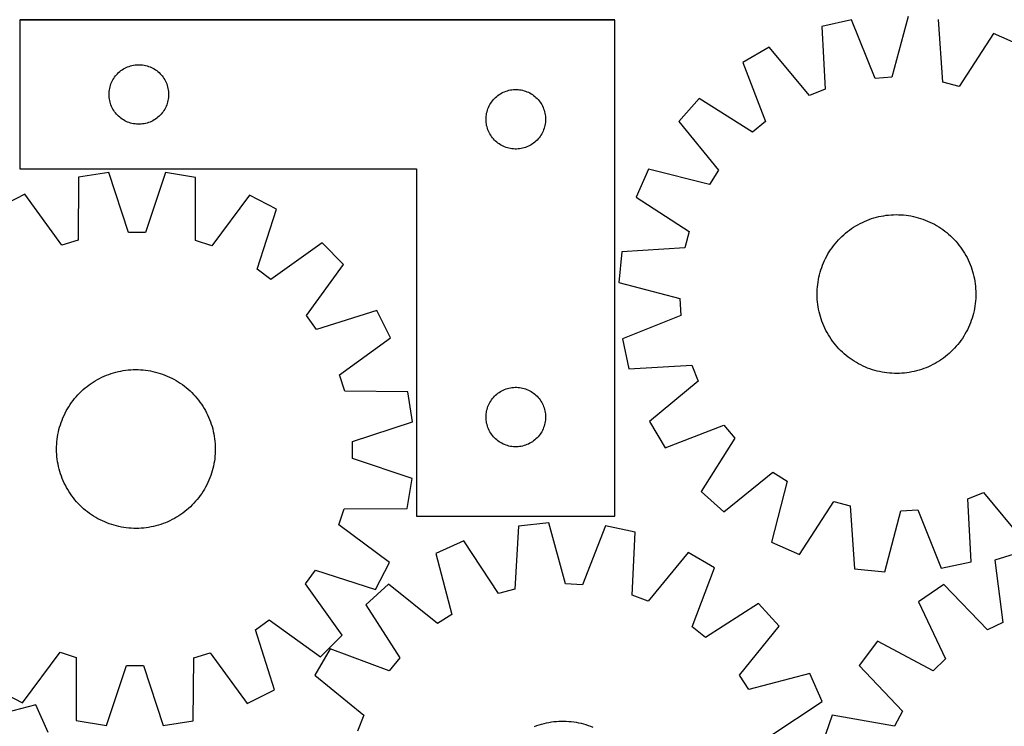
# Model space of a CAD drawing. Header units: millimetres. Extents: x 7 to 1493, y 7 to 2993.
# Tile 8 of 15: x 263 to 759, y 2306 to 2662. Entities that reach past the tile are written whole.
import ezdxf

# ---------------------------------------------------------------- set-up
doc = ezdxf.new("R2010")
doc.units = ezdxf.units.MM
doc.layers.add('COMMON', color=5, linetype='CONTINUOUS', true_color=0x0000ff)
doc.layers.add('CUT', color=7, linetype='CONTINUOUS', true_color=0x000000)

msp = doc.modelspace()

# ---------------------------------------------------------------- linework, layer by layer
at = {"layer": 'COMMON'}
msp.add_line((563.011339, 2662.361543), (263.011339, 2662.361543), dxfattribs=at)
at = {"layer": 'CUT'}
for p, q in [((563.011339, 2662.261542), (263.011339, 2662.261542)), ((263.011339, 2662.261542), (263.011339, 2587.261542)), ((563.011339, 2412.261542), (563.011339, 2662.261542)), ((682.304251, 2662.37967), (667.27933, 2659.065714)), ((694.077013, 2632.877521), (682.304251, 2662.37967)), ((710.791729, 2664.091219), (702.635923, 2633.391747)), ((728.185244, 2630.903828), (726.105347, 2662.600023)), ((667.27933, 2659.065714), (669.009356, 2627.348498)), ((753.727446, 2655.424687), (736.484155, 2628.748037)), ((767.830757, 2649.274308), (753.727446, 2655.424687)), ((640.715026, 2648.63482), (627.449546, 2640.840104)), ((661.028254, 2624.214592), (640.715026, 2648.63482)), ((627.449546, 2640.840104), (638.896057, 2611.209847)), ((312.269057, 2635.230705), (312.822239, 2635.769823)), ((312.822239, 2635.769823), (313.402442, 2636.279749)), ((313.402442, 2636.279749), (314.008125, 2636.759131)), ((314.008125, 2636.759131), (314.637684, 2637.206697)), ((314.637684, 2637.206697), (315.289447, 2637.621262)), ((315.289447, 2637.621262), (315.961688, 2638.001724)), ((315.961688, 2638.001724), (316.652623, 2638.347076)), ((316.652623, 2638.347076), (317.360421, 2638.656402)), ((317.360421, 2638.656402), (318.083204, 2638.928881)), ((318.083204, 2638.928881), (318.819055, 2639.16379)), ((318.819055, 2639.16379), (319.566023, 2639.360508)), ((319.566023, 2639.360508), (320.322128, 2639.518512)), ((320.322128, 2639.518512), (321.085364, 2639.637382)), ((321.085364, 2639.637382), (321.853707, 2639.716805)), ((321.853707, 2639.716805), (322.625121, 2639.756569)), ((322.625121, 2639.756569), (323.397558, 2639.756569)), ((323.397558, 2639.756569), (324.168971, 2639.716805)), ((324.168971, 2639.716805), (324.937315, 2639.637382)), ((324.937315, 2639.637382), (325.700551, 2639.518512)), ((325.700551, 2639.518512), (326.456655, 2639.360508)), ((326.456655, 2639.360508), (327.203624, 2639.16379)), ((327.203624, 2639.16379), (327.939475, 2638.928881)), ((327.939475, 2638.928881), (328.662258, 2638.656402)), ((328.662258, 2638.656402), (329.370055, 2638.347076)), ((329.370055, 2638.347076), (330.06099, 2638.001724)), ((330.06099, 2638.001724), (330.733231, 2637.621262)), ((330.733231, 2637.621262), (331.384995, 2637.206697)), ((331.384995, 2637.206697), (332.014554, 2636.759131)), ((332.014554, 2636.759131), (332.620237, 2636.279749)), ((332.620237, 2636.279749), (333.200439, 2635.769823)), ((333.200439, 2635.769823), (333.753622, 2635.230705)), ((308.975587, 2630.052824), (309.266586, 2630.768351)), ((309.266586, 2630.768351), (309.594033, 2631.467949)), ((309.594033, 2631.467949), (309.957061, 2632.149763)), ((309.957061, 2632.149763), (310.354706, 2632.811985)), ((310.354706, 2632.811985), (310.785914, 2633.452859)), ((310.785914, 2633.452859), (311.249542, 2634.070685)), ((311.249542, 2634.070685), (311.74436, 2634.663824)), ((311.74436, 2634.663824), (312.269057, 2635.230705)), ((333.753622, 2635.230705), (334.278318, 2634.663824)), ((334.278318, 2634.663824), (334.773136, 2634.070685)), ((334.773136, 2634.070685), (335.236764, 2633.452859)), ((335.236764, 2633.452859), (335.667973, 2632.811985)), ((335.667973, 2632.811985), (336.065618, 2632.149763)), ((336.065618, 2632.149763), (336.428646, 2631.467949)), ((336.428646, 2631.467949), (336.756093, 2630.768351)), ((336.756093, 2630.768351), (337.047092, 2630.052824)), ((702.635923, 2633.391747), (694.077013, 2632.877521)), ((736.484155, 2628.748037), (728.185244, 2630.903828)), ((308.011339, 2624.761542), (308.031228, 2625.533724)), ((308.031228, 2625.533724), (308.090841, 2626.303857)), ((308.090841, 2626.303857), (308.190021, 2627.069901)), ((308.190021, 2627.069901), (308.328504, 2627.829823)), ((308.328504, 2627.829823), (308.505923, 2628.581609)), ((308.505923, 2628.581609), (308.721809, 2629.323265)), ((308.721809, 2629.323265), (308.975587, 2630.052824)), ((337.047092, 2630.052824), (337.30087, 2629.323265)), ((337.30087, 2629.323265), (337.516755, 2628.581609)), ((337.516755, 2628.581609), (337.694175, 2627.829823)), ((337.694175, 2627.829823), (337.832658, 2627.069901)), ((337.832658, 2627.069901), (337.931837, 2626.303857)), ((337.931837, 2626.303857), (337.991451, 2625.533724)), ((337.991451, 2625.533724), (338.011339, 2624.761542)), ((505.289447, 2625.121262), (505.961688, 2625.501724)), ((505.961688, 2625.501724), (506.652623, 2625.847076)), ((506.652623, 2625.847076), (507.360421, 2626.156402)), ((507.360421, 2626.156402), (508.083204, 2626.428881)), ((508.083204, 2626.428881), (508.819055, 2626.66379)), ((508.819055, 2626.66379), (509.566023, 2626.860508)), ((509.566023, 2626.860508), (510.322128, 2627.018512)), ((510.322128, 2627.018512), (511.085364, 2627.137382)), ((511.085364, 2627.137382), (511.853707, 2627.216805)), ((511.853707, 2627.216805), (512.625121, 2627.256569)), ((512.625121, 2627.256569), (513.397558, 2627.256569)), ((513.397558, 2627.256569), (514.168971, 2627.216805)), ((514.168971, 2627.216805), (514.937315, 2627.137382)), ((514.937315, 2627.137382), (515.700551, 2627.018512)), ((515.700551, 2627.018512), (516.456655, 2626.860508)), ((516.456655, 2626.860508), (517.203624, 2626.66379)), ((517.203624, 2626.66379), (517.939475, 2626.428881)), ((517.939475, 2626.428881), (518.662258, 2626.156402)), ((518.662258, 2626.156402), (519.370055, 2625.847076)), ((519.370055, 2625.847076), (520.06099, 2625.501724)), ((520.06099, 2625.501724), (520.733231, 2625.121262)), ((669.009356, 2627.348498), (661.028254, 2624.214592)), ((308.031228, 2623.989361), (308.011339, 2624.761542)), ((308.090841, 2623.219227), (308.031228, 2623.989361)), ((308.190021, 2622.453184), (308.090841, 2623.219227)), ((308.328504, 2621.693261), (308.190021, 2622.453184)), ((308.505923, 2620.941475), (308.328504, 2621.693261)), ((308.721809, 2620.19982), (308.505923, 2620.941475)), ((337.516755, 2620.941475), (337.30087, 2620.19982)), ((337.694175, 2621.693261), (337.516755, 2620.941475)), ((337.832658, 2622.453184), (337.694175, 2621.693261)), ((337.931837, 2623.219227), (337.832658, 2622.453184)), ((337.991451, 2623.989361), (337.931837, 2623.219227)), ((338.011339, 2624.761542), (337.991451, 2623.989361)), ((500.354706, 2620.311985), (500.785914, 2620.952859)), ((500.785914, 2620.952859), (501.249542, 2621.570685)), ((501.249542, 2621.570685), (501.74436, 2622.163824)), ((501.74436, 2622.163824), (502.269057, 2622.730705)), ((502.269057, 2622.730705), (502.822239, 2623.269823)), ((502.822239, 2623.269823), (503.402442, 2623.779749)), ((503.402442, 2623.779749), (504.008125, 2624.259131)), ((504.008125, 2624.259131), (504.637684, 2624.706697)), ((504.637684, 2624.706697), (505.289447, 2625.121262)), ((520.733231, 2625.121262), (521.384995, 2624.706697)), ((521.384995, 2624.706697), (522.014554, 2624.259131)), ((522.014554, 2624.259131), (522.620237, 2623.779749)), ((522.620237, 2623.779749), (523.200439, 2623.269823)), ((523.200439, 2623.269823), (523.753622, 2622.730705)), ((523.753622, 2622.730705), (524.278318, 2622.163824)), ((524.278318, 2622.163824), (524.773136, 2621.570685)), ((524.773136, 2621.570685), (525.236764, 2620.952859)), ((525.236764, 2620.952859), (525.667973, 2620.311985)), ((605.408715, 2622.710912), (595.201194, 2611.198438)), ((632.274008, 2605.763028), (605.408715, 2622.710912)), ((308.975587, 2619.470261), (308.721809, 2620.19982)), ((309.266586, 2618.754734), (308.975587, 2619.470261)), ((309.594033, 2618.055135), (309.266586, 2618.754734)), ((309.957061, 2617.373321), (309.594033, 2618.055135)), ((310.354706, 2616.711099), (309.957061, 2617.373321)), ((310.785914, 2616.070226), (310.354706, 2616.711099)), ((311.249542, 2615.4524), (310.785914, 2616.070226)), ((311.74436, 2614.85926), (311.249542, 2615.4524)), ((334.773136, 2615.4524), (334.278318, 2614.85926)), ((335.236764, 2616.070226), (334.773136, 2615.4524)), ((335.667973, 2616.711099), (335.236764, 2616.070226)), ((336.065618, 2617.373321), (335.667973, 2616.711099)), ((336.428646, 2618.055135), (336.065618, 2617.373321)), ((336.756093, 2618.754734), (336.428646, 2618.055135)), ((337.047092, 2619.470261), (336.756093, 2618.754734)), ((337.30087, 2620.19982), (337.047092, 2619.470261)), ((498.328504, 2615.329823), (498.505923, 2616.081609)), ((498.505923, 2616.081609), (498.721809, 2616.823265)), ((498.721809, 2616.823265), (498.975587, 2617.552824)), ((498.975587, 2617.552824), (499.266586, 2618.268351)), ((499.266586, 2618.268351), (499.594033, 2618.967949)), ((499.594033, 2618.967949), (499.957061, 2619.649763)), ((499.957061, 2619.649763), (500.354706, 2620.311985)), ((525.667973, 2620.311985), (526.065618, 2619.649763)), ((526.065618, 2619.649763), (526.428646, 2618.967949)), ((526.428646, 2618.967949), (526.756093, 2618.268351)), ((526.756093, 2618.268351), (527.047092, 2617.552824)), ((527.047092, 2617.552824), (527.30087, 2616.823265)), ((527.30087, 2616.823265), (527.516755, 2616.081609)), ((527.516755, 2616.081609), (527.694175, 2615.329823)), ((312.269057, 2614.29238), (311.74436, 2614.85926)), ((312.822239, 2613.753262), (312.269057, 2614.29238)), ((313.402442, 2613.243336), (312.822239, 2613.753262)), ((314.008125, 2612.763954), (313.402442, 2613.243336)), ((314.637684, 2612.316387), (314.008125, 2612.763954)), ((315.289447, 2611.901823), (314.637684, 2612.316387)), ((315.961688, 2611.52136), (315.289447, 2611.901823)), ((316.652623, 2611.176008), (315.961688, 2611.52136)), ((317.360421, 2610.866683), (316.652623, 2611.176008)), ((318.083204, 2610.594204), (317.360421, 2610.866683)), ((318.819055, 2610.359294), (318.083204, 2610.594204)), ((327.939475, 2610.594204), (327.203624, 2610.359294)), ((328.662258, 2610.866683), (327.939475, 2610.594204)), ((329.370055, 2611.176008), (328.662258, 2610.866683)), ((330.06099, 2611.52136), (329.370055, 2611.176008)), ((330.733231, 2611.901823), (330.06099, 2611.52136)), ((331.384995, 2612.316387), (330.733231, 2611.901823)), ((332.014554, 2612.763954), (331.384995, 2612.316387)), ((332.620237, 2613.243336), (332.014554, 2612.763954)), ((333.200439, 2613.753262), (332.620237, 2613.243336)), ((333.753622, 2614.29238), (333.200439, 2613.753262)), ((334.278318, 2614.85926), (333.753622, 2614.29238)), ((498.011339, 2612.261542), (498.031228, 2613.033724)), ((498.031228, 2611.489361), (498.011339, 2612.261542)), ((498.031228, 2613.033724), (498.090841, 2613.803857)), ((498.090841, 2610.719227), (498.031228, 2611.489361)), ((498.090841, 2613.803857), (498.190021, 2614.569901)), ((498.190021, 2609.953184), (498.090841, 2610.719227)), ((498.190021, 2614.569901), (498.328504, 2615.329823)), ((527.694175, 2615.329823), (527.832658, 2614.569901)), ((527.832658, 2614.569901), (527.931837, 2613.803857)), ((527.931837, 2610.719227), (527.832658, 2609.953184)), ((527.931837, 2613.803857), (527.991451, 2613.033724)), ((527.991451, 2611.489361), (527.931837, 2610.719227)), ((527.991451, 2613.033724), (528.011339, 2612.261542)), ((528.011339, 2612.261542), (527.991451, 2611.489361)), ((595.201194, 2611.198438), (615.243726, 2586.555556)), ((638.896057, 2611.209847), (632.274008, 2605.763028)), ((319.566023, 2610.162577), (318.819055, 2610.359294)), ((320.322128, 2610.004573), (319.566023, 2610.162577)), ((321.085364, 2609.885702), (320.322128, 2610.004573)), ((321.853707, 2609.806279), (321.085364, 2609.885702)), ((322.625121, 2609.766515), (321.853707, 2609.806279)), ((323.397558, 2609.766515), (322.625121, 2609.766515)), ((324.168971, 2609.806279), (323.397558, 2609.766515)), ((324.937315, 2609.885702), (324.168971, 2609.806279)), ((325.700551, 2610.004573), (324.937315, 2609.885702)), ((326.456655, 2610.162577), (325.700551, 2610.004573)), ((327.203624, 2610.359294), (326.456655, 2610.162577)), ((498.328504, 2609.193261), (498.190021, 2609.953184)), ((498.505923, 2608.441475), (498.328504, 2609.193261)), ((498.721809, 2607.69982), (498.505923, 2608.441475)), ((498.975587, 2606.970261), (498.721809, 2607.69982)), ((499.266586, 2606.254734), (498.975587, 2606.970261)), ((499.594033, 2605.555135), (499.266586, 2606.254734)), ((499.957061, 2604.873321), (499.594033, 2605.555135)), ((526.428646, 2605.555135), (526.065618, 2604.873321)), ((526.756093, 2606.254734), (526.428646, 2605.555135)), ((527.047092, 2606.970261), (526.756093, 2606.254734)), ((527.30087, 2607.69982), (527.047092, 2606.970261)), ((527.516755, 2608.441475), (527.30087, 2607.69982)), ((527.694175, 2609.193261), (527.516755, 2608.441475)), ((527.832658, 2609.953184), (527.694175, 2609.193261)), ((500.354706, 2604.211099), (499.957061, 2604.873321)), ((500.785914, 2603.570226), (500.354706, 2604.211099)), ((501.249542, 2602.9524), (500.785914, 2603.570226)), ((501.74436, 2602.35926), (501.249542, 2602.9524)), ((502.269057, 2601.79238), (501.74436, 2602.35926)), ((502.822239, 2601.253262), (502.269057, 2601.79238)), ((503.402442, 2600.743336), (502.822239, 2601.253262)), ((504.008125, 2600.263954), (503.402442, 2600.743336)), ((522.620237, 2600.743336), (522.014554, 2600.263954)), ((523.200439, 2601.253262), (522.620237, 2600.743336)), ((523.753622, 2601.79238), (523.200439, 2601.253262)), ((524.278318, 2602.35926), (523.753622, 2601.79238)), ((524.773136, 2602.9524), (524.278318, 2602.35926)), ((525.236764, 2603.570226), (524.773136, 2602.9524)), ((525.667973, 2604.211099), (525.236764, 2603.570226)), ((526.065618, 2604.873321), (525.667973, 2604.211099)), ((504.637684, 2599.816387), (504.008125, 2600.263954)), ((505.289447, 2599.401823), (504.637684, 2599.816387)), ((505.961688, 2599.02136), (505.289447, 2599.401823)), ((506.652623, 2598.676008), (505.961688, 2599.02136)), ((507.360421, 2598.366683), (506.652623, 2598.676008)), ((508.083204, 2598.094204), (507.360421, 2598.366683)), ((508.819055, 2597.859294), (508.083204, 2598.094204)), ((509.566023, 2597.662577), (508.819055, 2597.859294)), ((510.322128, 2597.504573), (509.566023, 2597.662577)), ((511.085364, 2597.385702), (510.322128, 2597.504573)), ((511.853707, 2597.306279), (511.085364, 2597.385702)), ((512.625121, 2597.266515), (511.853707, 2597.306279)), ((513.397558, 2597.266515), (512.625121, 2597.266515)), ((514.168971, 2597.306279), (513.397558, 2597.266515)), ((514.937315, 2597.385702), (514.168971, 2597.306279)), ((515.700551, 2597.504573), (514.937315, 2597.385702)), ((516.456655, 2597.662577), (515.700551, 2597.504573)), ((517.203624, 2597.859294), (516.456655, 2597.662577)), ((517.939475, 2598.094204), (517.203624, 2597.859294)), ((518.662258, 2598.366683), (517.939475, 2598.094204)), ((519.370055, 2598.676008), (518.662258, 2598.366683)), ((520.06099, 2599.02136), (519.370055, 2598.676008)), ((520.733231, 2599.401823), (520.06099, 2599.02136)), ((521.384995, 2599.816387), (520.733231, 2599.401823)), ((522.014554, 2600.263954), (521.384995, 2599.816387)), ((263.011339, 2587.261542), (463.011339, 2587.261542)), ((463.011339, 2587.261542), (463.011339, 2412.261542)), ((579.841345, 2587.145561), (573.690966, 2573.04225)), ((610.628942, 2579.328998), (579.841345, 2587.145561)), ((615.243726, 2586.555556), (610.628942, 2579.328998)), ((292.675581, 2583.154463), (292.363473, 2551.391633)), ((307.882433, 2585.495872), (292.675581, 2583.154463)), ((317.734665, 2555.298052), (307.882433, 2585.495872)), ((336.421016, 2585.372908), (326.308929, 2555.261108)), ((351.607127, 2582.900544), (336.421016, 2585.372908)), ((351.645517, 2551.136205), (351.607127, 2582.900544)), ((265.495778, 2574.452501), (251.756738, 2567.526513)), ((284.197446, 2548.777175), (265.495778, 2574.452501)), ((378.710934, 2573.964691), (359.78871, 2548.451475)), ((392.389782, 2566.920568), (378.710934, 2573.964691)), ((573.690966, 2573.04225), (600.367616, 2555.79896)), ((382.610571, 2536.699022), (392.389782, 2566.920568)), ((687.687392, 2560.322174), (688.830032, 2560.845032)), ((688.830032, 2560.845032), (689.988532, 2561.331741)), ((689.988532, 2561.331741), (691.161748, 2561.78182)), ((691.161748, 2561.78182), (692.348522, 2562.194825)), ((692.348522, 2562.194825), (693.547684, 2562.570349)), ((693.547684, 2562.570349), (694.758049, 2562.908022)), ((694.758049, 2562.908022), (695.978424, 2563.207509)), ((695.978424, 2563.207509), (697.207603, 2563.468515)), ((697.207603, 2563.468515), (698.444375, 2563.690784)), ((698.444375, 2563.690784), (699.687518, 2563.874094)), ((699.687518, 2563.874094), (700.935805, 2564.018266)), ((700.935805, 2564.018266), (702.188005, 2564.123158)), ((702.188005, 2564.123158), (703.442882, 2564.188665)), ((703.442882, 2564.188665), (704.699197, 2564.214723)), ((704.699197, 2564.214723), (705.955711, 2564.201306)), ((705.955711, 2564.201306), (707.211183, 2564.148428)), ((707.211183, 2564.148428), (708.464375, 2564.056141)), ((708.464375, 2564.056141), (709.714049, 2563.924535)), ((709.714049, 2563.924535), (710.958974, 2563.753741)), ((710.958974, 2563.753741), (712.197919, 2563.543928)), ((712.197919, 2563.543928), (713.429662, 2563.295302)), ((713.429662, 2563.295302), (714.652988, 2563.008108)), ((714.652988, 2563.008108), (715.86669, 2562.682631)), ((715.86669, 2562.682631), (717.069569, 2562.319191)), ((717.069569, 2562.319191), (718.260439, 2561.918147)), ((718.260439, 2561.918147), (719.438123, 2561.479894)), ((719.438123, 2561.479894), (720.601461, 2561.004866)), ((720.601461, 2561.004866), (721.749304, 2560.493531)), ((680.225452, 2555.697695), (681.226515, 2556.45722)), ((681.226515, 2556.45722), (682.250942, 2557.184926)), ((682.250942, 2557.184926), (683.297722, 2557.880095)), ((683.297722, 2557.880095), (684.36582, 2558.542041)), ((684.36582, 2558.542041), (685.454184, 2559.17011)), ((685.454184, 2559.17011), (686.561739, 2559.763683)), ((686.561739, 2559.763683), (687.687392, 2560.322174)), ((721.749304, 2560.493531), (722.88052, 2559.946394)), ((722.88052, 2559.946394), (723.99399, 2559.363995)), ((723.99399, 2559.363995), (725.088618, 2558.746907)), ((725.088618, 2558.746907), (726.163323, 2558.095742)), ((726.163323, 2558.095742), (727.217044, 2557.41114)), ((727.217044, 2557.41114), (728.24874, 2556.693778)), ((728.24874, 2556.693778), (729.257395, 2555.944363)), ((729.257395, 2555.944363), (730.242013, 2555.163636)), ((292.363473, 2551.391633), (284.197446, 2548.777175)), ((326.308929, 2555.261108), (317.734665, 2555.298052)), ((359.78871, 2548.451475), (351.645517, 2551.136205)), ((600.367616, 2555.79896), (598.211825, 2547.500048)), ((674.763287, 2550.516426), (675.604299, 2551.450078)), ((675.604299, 2551.450078), (676.474222, 2552.356853)), ((676.474222, 2552.356853), (677.372198, 2553.235855)), ((677.372198, 2553.235855), (678.297341, 2554.086218)), ((678.297341, 2554.086218), (679.248739, 2554.907101)), ((679.248739, 2554.907101), (680.225452, 2555.697695)), ((730.242013, 2555.163636), (731.201621, 2554.352366)), ((731.201621, 2554.352366), (732.135274, 2553.511355)), ((732.135274, 2553.511355), (733.042048, 2552.641432)), ((733.042048, 2552.641432), (733.921051, 2551.743455)), ((733.921051, 2551.743455), (734.771413, 2550.818312)), ((415.405704, 2550.04653), (389.525582, 2531.629308)), ((426.238307, 2539.120174), (415.405704, 2550.04653)), ((598.211825, 2547.500048), (566.51563, 2545.420151)), ((671.019912, 2545.478127), (671.704513, 2546.531848)), ((671.704513, 2546.531848), (672.421876, 2547.563545)), ((672.421876, 2547.563545), (673.17129, 2548.5722)), ((673.17129, 2548.5722), (673.952017, 2549.556817)), ((673.952017, 2549.556817), (674.763287, 2550.516426)), ((734.771413, 2550.818312), (735.592297, 2549.866914)), ((735.592297, 2549.866914), (736.382891, 2548.890202)), ((736.382891, 2548.890202), (737.142416, 2547.889138)), ((737.142416, 2547.889138), (737.870122, 2546.864711)), ((737.870122, 2546.864711), (738.565291, 2545.817932)), ((566.51563, 2545.420151), (565.024435, 2530.106533)), ((668.110787, 2539.916266), (668.622122, 2541.064109)), ((668.622122, 2541.064109), (669.169259, 2542.195324)), ((669.169259, 2542.195324), (669.751659, 2543.308795)), ((669.751659, 2543.308795), (670.368746, 2544.403423)), ((670.368746, 2544.403423), (671.019912, 2545.478127)), ((738.565291, 2545.817932), (739.227237, 2544.749833)), ((739.227237, 2544.749833), (739.855306, 2543.661469)), ((739.855306, 2543.661469), (740.448879, 2542.553914)), ((740.448879, 2542.553914), (741.00737, 2541.428261)), ((741.00737, 2541.428261), (741.530228, 2540.285621)), ((389.525582, 2531.629308), (382.610571, 2536.699022)), ((407.598754, 2513.399718), (426.238307, 2539.120174)), ((666.433022, 2535.181494), (666.796462, 2536.384373)), ((666.796462, 2536.384373), (667.197507, 2537.575243)), ((667.197507, 2537.575243), (667.635759, 2538.752928)), ((667.635759, 2538.752928), (668.110787, 2539.916266)), ((741.530228, 2540.285621), (742.016936, 2539.127121)), ((742.016936, 2539.127121), (742.467016, 2537.953905)), ((742.467016, 2537.953905), (742.880021, 2536.767131)), ((742.880021, 2536.767131), (743.255545, 2535.56797)), ((665.361912, 2530.273778), (665.571725, 2531.512723)), ((665.571725, 2531.512723), (665.820352, 2532.744467)), ((665.820352, 2532.744467), (666.107545, 2533.967793)), ((666.107545, 2533.967793), (666.433022, 2535.181494)), ((743.255545, 2535.56797), (743.593217, 2534.357604)), ((743.593217, 2534.357604), (743.892705, 2533.13723)), ((743.892705, 2533.13723), (744.153711, 2531.90805)), ((744.153711, 2531.90805), (744.375979, 2530.671278)), ((565.024435, 2530.106533), (595.723907, 2521.950728)), ((664.914347, 2525.270515), (664.967225, 2526.525987)), ((664.967225, 2526.525987), (665.059513, 2527.779179)), ((665.059513, 2527.779179), (665.191118, 2529.028854)), ((665.191118, 2529.028854), (665.361912, 2530.273778)), ((744.375979, 2530.671278), (744.55929, 2529.428136)), ((744.55929, 2529.428136), (744.703462, 2528.179848)), ((744.703462, 2528.179848), (744.808353, 2526.927648)), ((744.808353, 2526.927648), (744.87386, 2525.672772)), ((595.723907, 2521.950728), (596.238132, 2513.391817)), ((664.900931, 2524.014001), (664.914347, 2525.270515)), ((664.926989, 2522.757686), (664.900931, 2524.014001)), ((664.992496, 2521.502809), (664.926989, 2522.757686)), ((665.097387, 2520.250609), (664.992496, 2521.502809)), ((744.833624, 2521.90447), (744.741336, 2520.651279)), ((744.886502, 2523.159943), (744.833624, 2521.90447)), ((744.87386, 2525.672772), (744.899918, 2524.416457)), ((744.899918, 2524.416457), (744.886502, 2523.159943)), ((665.241559, 2519.002322), (665.097387, 2520.250609)), ((665.42487, 2517.759179), (665.241559, 2519.002322)), ((665.647138, 2516.522408), (665.42487, 2517.759179)), ((665.908144, 2515.293228), (665.647138, 2516.522408)), ((744.229124, 2516.917734), (743.980497, 2515.685991)), ((744.438937, 2518.15668), (744.229124, 2516.917734)), ((744.609731, 2519.401604), (744.438937, 2518.15668)), ((744.741336, 2520.651279), (744.609731, 2519.401604)), ((412.608692, 2506.441278), (407.598754, 2513.399718)), ((442.913385, 2515.959699), (412.608692, 2506.441278)), ((449.839373, 2502.220658), (442.913385, 2515.959699)), ((596.238132, 2513.391817), (566.735983, 2501.619055)), ((666.207632, 2514.072853), (665.908144, 2515.293228)), ((666.545304, 2512.862488), (666.207632, 2514.072853)), ((666.920828, 2511.663326), (666.545304, 2512.862488)), ((667.333833, 2510.476552), (666.920828, 2511.663326)), ((743.004387, 2512.046084), (742.603342, 2510.855215)), ((743.367827, 2513.248963), (743.004387, 2512.046084)), ((743.693304, 2514.462665), (743.367827, 2513.248963)), ((743.980497, 2515.685991), (743.693304, 2514.462665)), ((667.783913, 2509.303336), (667.333833, 2510.476552)), ((668.270621, 2508.144837), (667.783913, 2509.303336)), ((668.793479, 2507.002196), (668.270621, 2508.144837)), ((669.35197, 2505.876543), (668.793479, 2507.002196)), ((741.178727, 2507.366349), (740.63159, 2506.235134)), ((741.690062, 2508.514192), (741.178727, 2507.366349)), ((742.16509, 2509.67753), (741.690062, 2508.514192)), ((742.603342, 2510.855215), (742.16509, 2509.67753)), ((424.164047, 2483.51899), (449.839373, 2502.220658)), ((566.735983, 2501.619055), (570.04994, 2486.594134)), ((669.945543, 2504.768988), (669.35197, 2505.876543)), ((670.573612, 2503.680625), (669.945543, 2504.768988)), ((671.235558, 2502.612526), (670.573612, 2503.680625)), ((671.930727, 2501.565747), (671.235558, 2502.612526)), ((672.658433, 2500.54132), (671.930727, 2501.565747)), ((738.096336, 2501.89861), (737.378973, 2500.866913)), ((738.780937, 2502.95233), (738.096336, 2501.89861)), ((739.432103, 2504.027035), (738.780937, 2502.95233)), ((740.04919, 2505.121663), (739.432103, 2504.027035)), ((740.63159, 2506.235134), (740.04919, 2505.121663)), ((673.417958, 2499.540256), (672.658433, 2500.54132)), ((674.208552, 2498.563543), (673.417958, 2499.540256)), ((675.029436, 2497.612146), (674.208552, 2498.563543)), ((675.879798, 2496.687002), (675.029436, 2497.612146)), ((676.758801, 2495.789026), (675.879798, 2496.687002)), ((734.19655, 2496.98038), (733.326627, 2496.073605)), ((735.037562, 2497.914032), (734.19655, 2496.98038)), ((735.848832, 2498.87364), (735.037562, 2497.914032)), ((736.629559, 2499.858258), (735.848832, 2498.87364)), ((737.378973, 2500.866913), (736.629559, 2499.858258)), ((677.665575, 2494.919103), (676.758801, 2495.789026)), ((678.599228, 2494.078091), (677.665575, 2494.919103)), ((679.558836, 2493.266822), (678.599228, 2494.078091)), ((680.543454, 2492.486094), (679.558836, 2493.266822)), ((681.552109, 2491.73668), (680.543454, 2492.486094)), ((682.583805, 2491.019318), (681.552109, 2491.73668)), ((728.574334, 2491.973237), (727.549907, 2491.245531)), ((729.575398, 2492.732762), (728.574334, 2491.973237)), ((730.55211, 2493.523356), (729.575398, 2492.732762)), ((731.503508, 2494.34424), (730.55211, 2493.523356)), ((732.428651, 2495.194603), (731.503508, 2494.34424)), ((733.326627, 2496.073605), (732.428651, 2495.194603)), ((570.04994, 2486.594134), (601.767155, 2488.324161)), ((601.767155, 2488.324161), (604.901061, 2480.343058)), ((683.637526, 2490.334716), (682.583805, 2491.019318)), ((684.712231, 2489.68355), (683.637526, 2490.334716)), ((685.806859, 2489.066463), (684.712231, 2489.68355)), ((686.92033, 2488.484063), (685.806859, 2489.066463)), ((688.051545, 2487.936926), (686.92033, 2488.484063)), ((689.199388, 2487.425591), (688.051545, 2487.936926)), ((690.362726, 2486.950563), (689.199388, 2487.425591)), ((691.54041, 2486.512311), (690.362726, 2486.950563)), ((692.73128, 2486.111267), (691.54041, 2486.512311)), ((718.639101, 2486.648638), (717.452327, 2486.235632)), ((719.812317, 2487.098717), (718.639101, 2486.648638)), ((720.970817, 2487.585425), (719.812317, 2487.098717)), ((722.113457, 2488.108283), (720.970817, 2487.585425)), ((723.23911, 2488.666774), (722.113457, 2488.108283)), ((724.346665, 2489.260347), (723.23911, 2488.666774)), ((725.435029, 2489.888417), (724.346665, 2489.260347)), ((726.503127, 2490.550362), (725.435029, 2489.888417)), ((727.549907, 2491.245531), (726.503127, 2490.550362)), ((302.157357, 2481.148511), (303.265793, 2481.740438)), ((303.265793, 2481.740438), (304.392274, 2482.297257)), ((304.392274, 2482.297257), (305.53569, 2482.818416)), ((305.53569, 2482.818416), (306.694911, 2483.303404)), ((306.694911, 2483.303404), (307.868794, 2483.75174)), ((307.868794, 2483.75174), (309.056181, 2484.162982)), ((309.056181, 2484.162982), (310.255899, 2484.536724)), ((310.255899, 2484.536724), (311.466764, 2484.872598)), ((311.466764, 2484.872598), (312.687582, 2485.170272)), ((312.687582, 2485.170272), (313.917148, 2485.429453)), ((313.917148, 2485.429453), (315.154249, 2485.649884)), ((315.154249, 2485.649884), (316.397662, 2485.831347)), ((316.397662, 2485.831347), (317.646162, 2485.973665)), ((317.646162, 2485.973665), (318.898517, 2486.076696)), ((318.898517, 2486.076696), (320.153489, 2486.140339)), ((320.153489, 2486.140339), (321.409842, 2486.164531)), ((321.409842, 2486.164531), (322.666334, 2486.149248)), ((322.666334, 2486.149248), (323.921727, 2486.094505)), ((323.921727, 2486.094505), (325.17478, 2486.000357)), ((325.17478, 2486.000357), (326.424258, 2485.866895)), ((326.424258, 2485.866895), (327.668927, 2485.694252)), ((327.668927, 2485.694252), (328.907559, 2485.482599)), ((328.907559, 2485.482599), (330.138932, 2485.232143)), ((330.138932, 2485.232143), (331.36183, 2484.943133)), ((331.36183, 2484.943133), (332.575047, 2484.615853)), ((332.575047, 2484.615853), (333.777385, 2484.250626)), ((333.777385, 2484.250626), (334.967657, 2483.847814)), ((334.967657, 2483.847814), (336.14469, 2483.407813)), ((336.14469, 2483.407813), (337.307321, 2482.931057)), ((337.307321, 2482.931057), (338.454403, 2482.418018)), ((338.454403, 2482.418018), (339.584804, 2481.869201)), ((339.584804, 2481.869201), (340.697409, 2481.285148)), ((426.778504, 2475.352964), (424.164047, 2483.51899)), ((693.934159, 2485.747827), (692.73128, 2486.111267)), ((695.147861, 2485.422349), (693.934159, 2485.747827)), ((696.371187, 2485.135156), (695.147861, 2485.422349)), ((697.60293, 2484.88653), (696.371187, 2485.135156)), ((698.841875, 2484.676716), (697.60293, 2484.88653)), ((700.0868, 2484.505922), (698.841875, 2484.676716)), ((701.336474, 2484.374317), (700.0868, 2484.505922)), ((702.589666, 2484.28203), (701.336474, 2484.374317)), ((703.845138, 2484.229152), (702.589666, 2484.28203)), ((705.101652, 2484.215735), (703.845138, 2484.229152)), ((706.357967, 2484.241793), (705.101652, 2484.215735)), ((707.612844, 2484.3073), (706.357967, 2484.241793)), ((708.865044, 2484.412191), (707.612844, 2484.3073)), ((710.113331, 2484.556363), (708.865044, 2484.412191)), ((711.356474, 2484.739674), (710.113331, 2484.556363)), ((712.593246, 2484.961942), (711.356474, 2484.739674)), ((713.822425, 2485.222949), (712.593246, 2484.961942)), ((715.0428, 2485.522436), (713.822425, 2485.222949)), ((716.253165, 2485.860108), (715.0428, 2485.522436)), ((717.452327, 2486.235632), (716.253165, 2485.860108)), ((294.992971, 2476.075255), (295.945587, 2476.894724)), ((295.945587, 2476.894724), (296.923472, 2477.683867)), ((296.923472, 2477.683867), (297.925663, 2478.441904)), ((297.925663, 2478.441904), (298.95117, 2479.168087)), ((298.95117, 2479.168087), (299.998981, 2479.861701)), ((299.998981, 2479.861701), (301.068062, 2480.522059)), ((301.068062, 2480.522059), (302.157357, 2481.148511)), ((340.697409, 2481.285148), (341.791119, 2480.666435)), ((341.791119, 2480.666435), (342.864855, 2480.013674)), ((342.864855, 2480.013674), (343.917558, 2479.327508)), ((343.917558, 2479.327508), (344.948188, 2478.608614)), ((344.948188, 2478.608614), (345.955729, 2477.857702)), ((345.955729, 2477.857702), (346.939185, 2477.075513)), ((346.939185, 2477.075513), (347.897588, 2476.262819)), ((508.083204, 2476.428881), (508.819055, 2476.66379)), ((508.819055, 2476.66379), (509.566023, 2476.860508)), ((509.566023, 2476.860508), (510.322128, 2477.018512)), ((510.322128, 2477.018512), (511.085364, 2477.137382)), ((511.085364, 2477.137382), (511.853707, 2477.216805)), ((511.853707, 2477.216805), (512.625121, 2477.256569)), ((512.625121, 2477.256569), (513.397558, 2477.256569)), ((513.397558, 2477.256569), (514.168971, 2477.216805)), ((514.168971, 2477.216805), (514.937315, 2477.137382)), ((514.937315, 2477.137382), (515.700551, 2477.018512)), ((515.700551, 2477.018512), (516.456655, 2476.860508)), ((516.456655, 2476.860508), (517.203624, 2476.66379)), ((517.203624, 2476.66379), (517.939475, 2476.428881)), ((604.901061, 2480.343058), (580.480834, 2460.02983)), ((289.858735, 2470.568857), (290.640924, 2471.552314)), ((290.640924, 2471.552314), (291.453618, 2472.510716)), ((291.453618, 2472.510716), (292.296015, 2473.443118)), ((292.296015, 2473.443118), (293.167284, 2474.3486)), ((293.167284, 2474.3486), (294.066565, 2475.226267)), ((294.066565, 2475.226267), (294.992971, 2476.075255)), ((347.897588, 2476.262819), (348.82999, 2475.420421)), ((348.82999, 2475.420421), (349.735471, 2474.549152)), ((349.735471, 2474.549152), (350.613139, 2473.649871)), ((350.613139, 2473.649871), (351.462126, 2472.723466)), ((351.462126, 2472.723466), (352.281596, 2471.77085)), ((352.281596, 2471.77085), (353.070738, 2470.792964)), ((458.541334, 2475.040855), (426.778504, 2475.352964)), ((460.882743, 2459.834003), (458.541334, 2475.040855)), ((500.785914, 2470.952859), (501.249542, 2471.570685)), ((501.249542, 2471.570685), (501.74436, 2472.163824)), ((501.74436, 2472.163824), (502.269057, 2472.730705)), ((502.269057, 2472.730705), (502.822239, 2473.269823)), ((502.822239, 2473.269823), (503.402442, 2473.779749)), ((503.402442, 2473.779749), (504.008125, 2474.259131)), ((504.008125, 2474.259131), (504.637684, 2474.706697)), ((504.637684, 2474.706697), (505.289447, 2475.121262)), ((505.289447, 2475.121262), (505.961688, 2475.501724)), ((505.961688, 2475.501724), (506.652623, 2475.847076)), ((506.652623, 2475.847076), (507.360421, 2476.156402)), ((507.360421, 2476.156402), (508.083204, 2476.428881)), ((517.939475, 2476.428881), (518.662258, 2476.156402)), ((518.662258, 2476.156402), (519.370055, 2475.847076)), ((519.370055, 2475.847076), (520.06099, 2475.501724)), ((520.06099, 2475.501724), (520.733231, 2475.121262)), ((520.733231, 2475.121262), (521.384995, 2474.706697)), ((521.384995, 2474.706697), (522.014554, 2474.259131)), ((522.014554, 2474.259131), (522.620237, 2473.779749)), ((522.620237, 2473.779749), (523.200439, 2473.269823)), ((523.200439, 2473.269823), (523.753622, 2472.730705)), ((523.753622, 2472.730705), (524.278318, 2472.163824)), ((524.278318, 2472.163824), (524.773136, 2471.570685)), ((524.773136, 2471.570685), (525.236764, 2470.952859)), ((287.050001, 2466.404248), (287.702763, 2467.477984)), ((287.702763, 2467.477984), (288.388929, 2468.530686)), ((288.388929, 2468.530686), (289.107823, 2469.561316)), ((289.107823, 2469.561316), (289.858735, 2470.568857)), ((353.070738, 2470.792964), (353.828775, 2469.790773)), ((353.828775, 2469.790773), (354.554959, 2468.765266)), ((354.554959, 2468.765266), (355.248572, 2467.717456)), ((355.248572, 2467.717456), (355.90893, 2466.648375)), ((355.90893, 2466.648375), (356.535382, 2465.559079)), ((498.505923, 2466.081609), (498.721809, 2466.823265)), ((498.721809, 2466.823265), (498.975587, 2467.552824)), ((498.975587, 2467.552824), (499.266586, 2468.268351)), ((499.266586, 2468.268351), (499.594033, 2468.967949)), ((499.594033, 2468.967949), (499.957061, 2469.649763)), ((499.957061, 2469.649763), (500.354706, 2470.311985)), ((500.354706, 2470.311985), (500.785914, 2470.952859)), ((525.236764, 2470.952859), (525.667973, 2470.311985)), ((525.667973, 2470.311985), (526.065618, 2469.649763)), ((526.065618, 2469.649763), (526.428646, 2468.967949)), ((526.428646, 2468.967949), (526.756093, 2468.268351)), ((526.756093, 2468.268351), (527.047092, 2467.552824)), ((527.047092, 2467.552824), (527.30087, 2466.823265)), ((527.30087, 2466.823265), (527.516755, 2466.081609)), ((284.308624, 2460.757819), (284.785379, 2461.92045)), ((284.785379, 2461.92045), (285.298419, 2463.067532)), ((285.298419, 2463.067532), (285.847236, 2464.197933)), ((285.847236, 2464.197933), (286.431289, 2465.310538)), ((286.431289, 2465.310538), (287.050001, 2466.404248)), ((356.535382, 2465.559079), (357.12731, 2464.450644)), ((357.12731, 2464.450644), (357.684128, 2463.324163)), ((357.684128, 2463.324163), (358.205288, 2462.180747)), ((358.205288, 2462.180747), (358.690275, 2461.021526)), ((498.011339, 2462.261542), (498.031228, 2463.033724)), ((498.031228, 2461.489361), (498.011339, 2462.261542)), ((498.031228, 2463.033724), (498.090841, 2463.803857)), ((498.090841, 2463.803857), (498.190021, 2464.569901)), ((498.190021, 2464.569901), (498.328504, 2465.329823)), ((498.328504, 2465.329823), (498.505923, 2466.081609)), ((527.516755, 2466.081609), (527.694175, 2465.329823)), ((527.694175, 2465.329823), (527.832658, 2464.569901)), ((527.832658, 2464.569901), (527.931837, 2463.803857)), ((527.931837, 2463.803857), (527.991451, 2463.033724)), ((527.991451, 2463.033724), (528.011339, 2462.261542)), ((528.011339, 2462.261542), (527.991451, 2461.489361)), ((282.773304, 2455.974959), (283.100584, 2457.188175)), ((283.100584, 2457.188175), (283.46581, 2458.390513)), ((283.46581, 2458.390513), (283.868623, 2459.580786)), ((283.868623, 2459.580786), (284.308624, 2460.757819)), ((358.690275, 2461.021526), (359.138611, 2459.847642)), ((359.138611, 2459.847642), (359.549853, 2458.660256)), ((359.549853, 2458.660256), (359.923596, 2457.460538)), ((359.923596, 2457.460538), (360.25947, 2456.249672)), ((430.684924, 2449.981772), (460.882743, 2459.834003)), ((498.090841, 2460.719227), (498.031228, 2461.489361)), ((498.190021, 2459.953184), (498.090841, 2460.719227)), ((498.328504, 2459.193261), (498.190021, 2459.953184)), ((498.505923, 2458.441475), (498.328504, 2459.193261)), ((498.721809, 2457.69982), (498.505923, 2458.441475)), ((498.975587, 2456.970261), (498.721809, 2457.69982)), ((499.266586, 2456.254734), (498.975587, 2456.970261)), ((527.047092, 2456.970261), (526.756093, 2456.254734)), ((527.30087, 2457.69982), (527.047092, 2456.970261)), ((527.516755, 2458.441475), (527.30087, 2457.69982)), ((527.694175, 2459.193261), (527.516755, 2458.441475)), ((527.832658, 2459.953184), (527.694175, 2459.193261)), ((527.931837, 2460.719227), (527.832658, 2459.953184)), ((527.991451, 2461.489361), (527.931837, 2460.719227)), ((580.480834, 2460.02983), (588.27555, 2446.76435)), ((588.27555, 2446.76435), (617.905807, 2458.210862)), ((617.905807, 2458.210862), (623.352625, 2451.588812)), ((281.849542, 2451.037387), (282.022184, 2452.282056)), ((282.022184, 2452.282056), (282.233838, 2453.520688)), ((282.233838, 2453.520688), (282.484293, 2454.752061)), ((282.484293, 2454.752061), (282.773304, 2455.974959)), ((360.25947, 2456.249672), (360.557144, 2455.028854)), ((360.557144, 2455.028854), (360.816324, 2453.799288)), ((360.816324, 2453.799288), (361.036755, 2452.562188)), ((361.036755, 2452.562188), (361.218219, 2451.318774)), ((499.594033, 2455.555135), (499.266586, 2456.254734)), ((499.957061, 2454.873321), (499.594033, 2455.555135)), ((500.354706, 2454.211099), (499.957061, 2454.873321)), ((500.785914, 2453.570226), (500.354706, 2454.211099)), ((501.249542, 2452.9524), (500.785914, 2453.570226)), ((501.74436, 2452.35926), (501.249542, 2452.9524)), ((502.269057, 2451.79238), (501.74436, 2452.35926)), ((502.822239, 2451.253262), (502.269057, 2451.79238)), ((523.753622, 2451.79238), (523.200439, 2451.253262)), ((524.278318, 2452.35926), (523.753622, 2451.79238)), ((524.773136, 2452.9524), (524.278318, 2452.35926)), ((525.236764, 2453.570226), (524.773136, 2452.9524)), ((525.667973, 2454.211099), (525.236764, 2453.570226)), ((526.065618, 2454.873321), (525.667973, 2454.211099)), ((526.428646, 2455.555135), (526.065618, 2454.873321)), ((526.756093, 2456.254734), (526.428646, 2455.555135)), ((281.551905, 2446.02297), (281.567188, 2447.279463)), ((281.567188, 2447.279463), (281.621931, 2448.534855)), ((281.621931, 2448.534855), (281.71608, 2449.787909)), ((281.71608, 2449.787909), (281.849542, 2451.037387)), ((361.218219, 2451.318774), (361.360537, 2450.070274)), ((361.360537, 2450.070274), (361.463568, 2448.81792)), ((361.463568, 2448.81792), (361.527211, 2447.562947)), ((361.527211, 2447.562947), (361.551403, 2446.306595)), ((430.64798, 2441.407508), (430.684924, 2449.981772)), ((503.402442, 2450.743336), (502.822239, 2451.253262)), ((504.008125, 2450.263954), (503.402442, 2450.743336)), ((504.637684, 2449.816387), (504.008125, 2450.263954)), ((505.289447, 2449.401823), (504.637684, 2449.816387)), ((505.961688, 2449.02136), (505.289447, 2449.401823)), ((506.652623, 2448.676008), (505.961688, 2449.02136)), ((507.360421, 2448.366683), (506.652623, 2448.676008)), ((508.083204, 2448.094204), (507.360421, 2448.366683)), ((508.819055, 2447.859294), (508.083204, 2448.094204)), ((509.566023, 2447.662577), (508.819055, 2447.859294)), ((510.322128, 2447.504573), (509.566023, 2447.662577)), ((511.085364, 2447.385702), (510.322128, 2447.504573)), ((511.853707, 2447.306279), (511.085364, 2447.385702)), ((512.625121, 2447.266515), (511.853707, 2447.306279)), ((513.397558, 2447.266515), (512.625121, 2447.266515)), ((514.168971, 2447.306279), (513.397558, 2447.266515)), ((514.937315, 2447.385702), (514.168971, 2447.306279)), ((515.700551, 2447.504573), (514.937315, 2447.385702)), ((516.456655, 2447.662577), (515.700551, 2447.504573)), ((517.203624, 2447.859294), (516.456655, 2447.662577)), ((517.939475, 2448.094204), (517.203624, 2447.859294)), ((518.662258, 2448.366683), (517.939475, 2448.094204)), ((519.370055, 2448.676008), (518.662258, 2448.366683)), ((520.06099, 2449.02136), (519.370055, 2448.676008)), ((520.733231, 2449.401823), (520.06099, 2449.02136)), ((521.384995, 2449.816387), (520.733231, 2449.401823)), ((522.014554, 2450.263954), (521.384995, 2449.816387)), ((522.620237, 2450.743336), (522.014554, 2450.263954)), ((523.200439, 2451.253262), (522.620237, 2450.743336)), ((623.352625, 2451.588812), (606.404741, 2424.723519)), ((281.576097, 2444.766618), (281.551905, 2446.02297)), ((281.63974, 2443.511645), (281.576097, 2444.766618)), ((281.742771, 2442.259291), (281.63974, 2443.511645)), ((281.885089, 2441.010791), (281.742771, 2442.259291)), ((361.387228, 2442.541656), (361.253766, 2441.292179)), ((361.481377, 2443.79471), (361.387228, 2442.541656)), ((361.53612, 2445.050102), (361.481377, 2443.79471)), ((361.551403, 2446.306595), (361.53612, 2445.050102)), ((282.066553, 2439.767377), (281.885089, 2441.010791)), ((282.286984, 2438.530277), (282.066553, 2439.767377)), ((282.546164, 2437.300711), (282.286984, 2438.530277)), ((282.843838, 2436.079893), (282.546164, 2437.300711)), ((360.619014, 2437.577504), (360.330004, 2436.354606)), ((360.86947, 2438.808877), (360.619014, 2437.577504)), ((361.081124, 2440.047509), (360.86947, 2438.808877)), ((361.253766, 2441.292179), (361.081124, 2440.047509)), ((460.759779, 2431.29542), (430.64798, 2441.407508)), ((283.179712, 2434.869027), (282.843838, 2436.079893)), ((283.553455, 2433.669309), (283.179712, 2434.869027)), ((283.964697, 2432.481923), (283.553455, 2433.669309)), ((284.413033, 2431.308039), (283.964697, 2432.481923)), ((359.234685, 2432.748779), (358.794684, 2431.571746)), ((359.637498, 2433.939052), (359.234685, 2432.748779)), ((360.002724, 2435.14139), (359.637498, 2433.939052)), ((360.330004, 2436.354606), (360.002724, 2435.14139)), ((617.917215, 2414.515998), (642.560097, 2434.55853)), ((642.560097, 2434.55853), (649.786655, 2429.943746)), ((284.89802, 2430.148818), (284.413033, 2431.308039)), ((285.41918, 2429.005403), (284.89802, 2430.148818)), ((285.975998, 2427.878921), (285.41918, 2429.005403)), ((286.567926, 2426.770486), (285.975998, 2427.878921)), ((356.672019, 2427.019028), (356.053307, 2425.925317)), ((357.256072, 2428.131632), (356.672019, 2427.019028)), ((357.804889, 2429.262033), (357.256072, 2428.131632)), ((358.317929, 2430.409115), (357.804889, 2429.262033)), ((358.794684, 2431.571746), (358.317929, 2430.409115)), ((458.287416, 2416.109309), (460.759779, 2431.29542)), ((649.786655, 2429.943746), (641.970092, 2399.15615)), ((287.194377, 2425.68119), (286.567926, 2426.770486)), ((287.854736, 2424.61211), (287.194377, 2425.68119)), ((288.548349, 2423.564299), (287.854736, 2424.61211)), ((289.274533, 2422.538792), (288.548349, 2423.564299)), ((290.03257, 2421.536601), (289.274533, 2422.538792)), ((353.995485, 2422.768249), (353.244573, 2421.760708)), ((354.714379, 2423.798879), (353.995485, 2422.768249)), ((355.400545, 2424.851581), (354.714379, 2423.798879)), ((356.053307, 2425.925317), (355.400545, 2424.851581)), ((606.404741, 2424.723519), (617.917215, 2414.515998)), ((740.791493, 2421.081959), (748.772595, 2424.215866)), ((748.772595, 2424.215866), (769.085823, 2399.795638)), ((290.821712, 2420.558715), (290.03257, 2421.536601)), ((291.641182, 2419.606099), (290.821712, 2420.558715)), ((292.490169, 2418.679694), (291.641182, 2419.606099)), ((293.367837, 2417.780413), (292.490169, 2418.679694)), ((294.273318, 2416.909144), (293.367837, 2417.780413)), ((349.036743, 2417.103298), (348.110337, 2416.25431)), ((349.936024, 2417.980965), (349.036743, 2417.103298)), ((350.807293, 2418.886447), (349.936024, 2417.980965)), ((351.64969, 2419.818849), (350.807293, 2418.886447)), ((352.462384, 2420.777251), (351.64969, 2419.818849)), ((353.244573, 2421.760708), (352.462384, 2420.777251)), ((656.073403, 2393.00577), (673.316694, 2419.682421)), ((673.316694, 2419.682421), (681.615605, 2417.52663)), ((681.615605, 2417.52663), (683.695502, 2385.830435)), ((742.521519, 2389.364744), (740.791493, 2421.081959)), ((295.20572, 2416.066746), (294.273318, 2416.909144)), ((296.164123, 2415.254052), (295.20572, 2416.066746)), ((297.147579, 2414.471863), (296.164123, 2415.254052)), ((298.15512, 2413.720951), (297.147579, 2414.471863)), ((299.18575, 2413.002057), (298.15512, 2413.720951)), ((300.238453, 2412.315891), (299.18575, 2413.002057)), ((301.312189, 2411.66313), (300.238453, 2412.315891)), ((343.104327, 2412.467864), (342.035246, 2411.807506)), ((344.152138, 2413.161478), (343.104327, 2412.467864)), ((345.177645, 2413.887661), (344.152138, 2413.161478)), ((346.179836, 2414.645698), (345.177645, 2413.887661)), ((347.157721, 2415.434841), (346.179836, 2414.645698)), ((348.110337, 2416.25431), (347.157721, 2415.434841)), ((423.838347, 2407.927726), (426.523076, 2416.07092)), ((426.523076, 2416.07092), (458.287416, 2416.109309)), ((463.011339, 2412.261542), (563.011339, 2412.261542)), ((699.00912, 2384.339239), (707.164926, 2415.038711)), ((707.164926, 2415.038711), (715.723836, 2415.552937)), ((715.723836, 2415.552937), (727.496598, 2386.050787)), ((302.405899, 2411.044417), (301.312189, 2411.66313)), ((303.518504, 2410.460364), (302.405899, 2411.044417)), ((304.648905, 2409.911547), (303.518504, 2410.460364)), ((305.795987, 2409.398508), (304.648905, 2409.911547)), ((306.958618, 2408.921752), (305.795987, 2409.398508)), ((308.135651, 2408.481751), (306.958618, 2408.921752)), ((309.325923, 2408.078939), (308.135651, 2408.481751)), ((310.528261, 2407.713712), (309.325923, 2408.078939)), ((311.741478, 2407.386432), (310.528261, 2407.713712)), ((312.964376, 2407.097422), (311.741478, 2407.386432)), ((314.195749, 2406.846967), (312.964376, 2407.097422)), ((330.415726, 2407.159293), (329.18616, 2406.900112)), ((331.636544, 2407.456967), (330.415726, 2407.159293)), ((332.847409, 2407.792841), (331.636544, 2407.456967)), ((334.047127, 2408.166583), (332.847409, 2407.792841)), ((335.234514, 2408.577825), (334.047127, 2408.166583)), ((336.408397, 2409.026161), (335.234514, 2408.577825)), ((337.567618, 2409.511149), (336.408397, 2409.026161)), ((338.711034, 2410.032309), (337.567618, 2409.511149)), ((339.837515, 2410.589127), (338.711034, 2410.032309)), ((340.945951, 2411.181054), (339.837515, 2410.589127)), ((342.035246, 2411.807506), (340.945951, 2411.181054)), ((449.351563, 2389.005502), (423.838347, 2407.927726)), ((514.353727, 2407.270518), (512.54146, 2375.557895)), ((529.654211, 2408.890927), (514.353727, 2407.270518)), ((538.068869, 2378.261394), (529.654211, 2408.890927)), ((558.155122, 2407.41991), (546.631814, 2377.819434)), ((573.207481, 2404.2329), (558.155122, 2407.41991)), ((315.434381, 2406.635313), (314.195749, 2406.846967)), ((316.67905, 2406.46267), (315.434381, 2406.635313)), ((317.928528, 2406.329209), (316.67905, 2406.46267)), ((319.181581, 2406.23506), (317.928528, 2406.329209)), ((320.436974, 2406.180317), (319.181581, 2406.23506)), ((321.693466, 2406.165034), (320.436974, 2406.180317)), ((322.949819, 2406.189226), (321.693466, 2406.165034)), ((324.204791, 2406.252869), (322.949819, 2406.189226)), ((325.457146, 2406.3559), (324.204791, 2406.252869)), ((326.705646, 2406.498218), (325.457146, 2406.3559)), ((327.949059, 2406.679681), (326.705646, 2406.498218)), ((329.18616, 2406.900112), (327.949059, 2406.679681)), ((571.74525, 2372.502211), (573.207481, 2404.2329)), ((486.79318, 2399.862272), (472.742289, 2393.593062)), ((504.261041, 2373.332128), (486.79318, 2399.862272)), ((641.970092, 2399.15615), (656.073403, 2393.00577)), ((472.742289, 2393.593062), (480.81846, 2362.872545)), ((599.858889, 2394.026614), (579.752523, 2369.435787)), ((613.189694, 2386.344153), (599.858889, 2394.026614)), ((769.139566, 2394.651725), (754.401962, 2390.232044)), ((442.307439, 2375.326655), (449.351563, 2389.005502)), ((727.496598, 2386.050787), (742.521519, 2389.364744)), ((754.401962, 2390.232044), (758.480658, 2358.730632)), ((407.01618, 2378.190855), (412.085894, 2385.105865)), ((412.085894, 2385.105865), (442.307439, 2375.326655)), ((601.993707, 2356.618329), (613.189694, 2386.344153)), ((683.695502, 2385.830435), (699.00912, 2384.339239)), ((425.433401, 2352.310733), (407.01618, 2378.190855)), ((448.819925, 2378.030725), (437.394026, 2367.726388)), ((473.631114, 2358.196924), (448.819925, 2378.030725)), ((546.631814, 2377.819434), (538.068869, 2378.261394)), ((728.684866, 2377.858815), (716.034328, 2369.101279)), ((750.754095, 2355.013161), (728.684866, 2377.858815)), ((512.54146, 2375.557895), (504.261041, 2373.332128)), ((579.752523, 2369.435787), (571.74525, 2372.502211)), ((437.394026, 2367.726388), (454.568083, 2341.005113)), ((635.382773, 2368.40166), (608.661498, 2351.227603)), ((645.68711, 2356.975761), (635.382773, 2368.40166)), ((716.034328, 2369.101279), (729.647871, 2340.402042)), ((480.81846, 2362.872545), (473.631114, 2358.196924)), ((381.828149, 2355.107745), (388.78659, 2360.117683)), ((388.78659, 2360.117683), (414.507045, 2341.47813)), ((758.480658, 2358.730632), (750.754095, 2355.013161)), ((391.34657, 2324.803052), (381.828149, 2355.107745)), ((608.661498, 2351.227603), (601.993707, 2356.618329)), ((625.853309, 2332.164572), (645.68711, 2356.975761)), ((414.507045, 2341.47813), (425.433401, 2352.310733)), ((695.399454, 2349.38662), (686.074305, 2337.148477)), ((723.448233, 2334.478878), (695.399454, 2349.38662)), ((264.392374, 2318.364874), (283.314598, 2343.87809)), ((283.314598, 2343.87809), (291.457791, 2341.193361)), ((350.739835, 2340.937932), (358.905862, 2343.55239)), ((358.905862, 2343.55239), (377.60753, 2317.877064)), ((419.451533, 2345.533308), (411.769072, 2332.202504)), ((449.177357, 2334.337321), (419.451533, 2345.533308)), ((291.457791, 2341.193361), (291.496181, 2309.429021)), ((350.427727, 2309.175103), (350.739835, 2340.937932)), ((454.568083, 2341.005113), (449.177357, 2334.337321)), ((729.647871, 2340.402042), (723.448233, 2334.478878)), ((306.682292, 2306.956658), (316.794379, 2337.068457)), ((316.794379, 2337.068457), (325.368643, 2337.031513)), ((325.368643, 2337.031513), (335.220874, 2306.833693)), ((661.249448, 2333.053397), (630.52893, 2324.977226)), ((667.518658, 2319.002506), (661.249448, 2333.053397)), ((686.074305, 2337.148477), (707.890105, 2314.060696)), ((411.769072, 2332.202504), (436.359899, 2312.096137)), ((630.52893, 2324.977226), (625.853309, 2332.164572)), ((250.713526, 2325.408997), (264.392374, 2318.364874)), ((377.60753, 2317.877064), (391.34657, 2324.803052)), ((640.988513, 2301.534645), (667.518658, 2319.002506)), ((271.021829, 2317.344222), (240.286155, 2309.325924)), ((277.264565, 2303.281548), (271.021829, 2317.344222)), ((707.890105, 2314.060696), (703.824258, 2306.511639)), ((291.496181, 2309.429021), (306.682292, 2306.956658)), ((335.220874, 2306.833693), (350.427727, 2309.175103)), ((436.359899, 2312.096137), (433.293475, 2304.088865)), ((526.039585, 2307.615724), (527.255619, 2307.932373)), ((527.255619, 2307.932373), (528.481, 2308.21067)), ((528.481, 2308.21067), (529.714517, 2308.450339)), ((529.714517, 2308.450339), (530.954954, 2308.651144)), ((530.954954, 2308.651144), (532.201087, 2308.812887)), ((532.201087, 2308.812887), (533.451685, 2308.935408)), ((533.451685, 2308.935408), (534.705514, 2309.018586)), ((534.705514, 2309.018586), (535.961338, 2309.06234)), ((535.961338, 2309.06234), (537.217916, 2309.066626)), ((537.217916, 2309.066626), (538.474008, 2309.03144)), ((538.474008, 2309.03144), (539.728376, 2308.956816)), ((539.728376, 2308.956816), (540.979781, 2308.842828)), ((540.979781, 2308.842828), (542.226987, 2308.689589)), ((542.226987, 2308.689589), (543.468765, 2308.49725)), ((543.468765, 2308.49725), (544.703889, 2308.266)), ((544.703889, 2308.266), (545.93114, 2307.996069)), ((545.93114, 2307.996069), (547.149306, 2307.687722)), ((672.541539, 2312.022195), (667.454589, 2297.5014)), ((703.824258, 2306.511639), (672.541539, 2312.022195)), ((522.459505, 2306.438971), (523.640344, 2306.868654)), ((523.640344, 2306.868654), (524.834096, 2307.261034)), ((524.834096, 2307.261034), (526.039585, 2307.615724)), ((547.149306, 2307.687722), (548.357185, 2307.341263)), ((548.357185, 2307.341263), (549.553587, 2306.957035)), ((549.553587, 2306.957035), (550.737329, 2306.535417)), ((550.737329, 2306.535417), (551.907243, 2306.076825))]:
    msp.add_line(p, q, dxfattribs=at)

doc.saveas('drawing.dxf')
